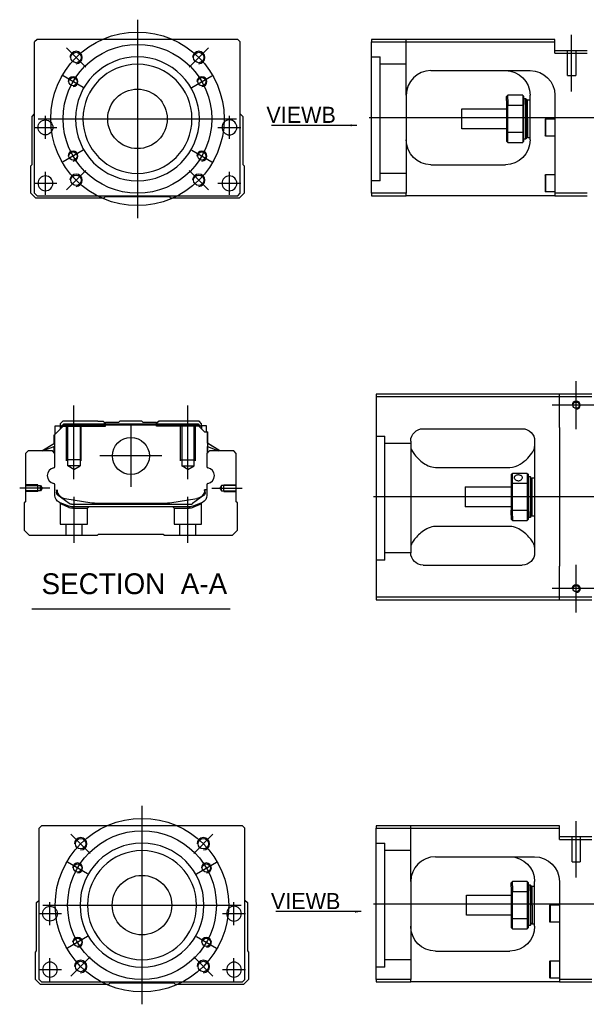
# Model space of a CAD drawing. Header units: millimetres. Extents: x 2891 to 6329, y -1599 to 860.
# Tile 207 of 256: x 3410 to 3639, y -244 to 153. Entities that reach past the tile are written whole.
import ezdxf
from ezdxf.lldxf.tags import DXFTag

# ---------------------------------------------------------------- set-up
doc = ezdxf.new("R2010")
doc.units = ezdxf.units.MM
doc.layers.get('0').update_dxf_attribs({"linetype": 'CONTINUOUS'})
doc.styles.add('CHN', font='txt')
doc.styles.add('DIM-7', font='SIMPLEX.shx', dxfattribs={"width": 0.7, "bigfont": 'chineset.shx'})
tags = doc.linetypes.add('DASHED', pattern=[25.72, 12.86, -12.86]).pattern_tags.tags
tags[6:7] = [DXFTag(74, 4), DXFTag(75, 0), DXFTag(340, '0'), DXFTag(46, 0.0), DXFTag(50, 0.0), DXFTag(44, 0.0), DXFTag(45, 0.0)]
tags[4:5] = [DXFTag(74, 4), DXFTag(75, 0), DXFTag(340, '0'), DXFTag(46, 0.0), DXFTag(50, 0.0), DXFTag(44, 0.0), DXFTag(45, 0.0)]
doc.dimstyles.new('CNS', dxfattribs={"dimtxt": 3.5, "dimasz": 2.5, "dimexe": 1, "dimexo": 1, "dimgap": 1, "dimtad": 1, "dimdsep": 46, "dimtxsty": 'DIM-7', "dimcen": 0.09, "dimclrd": 4, "dimclre": 4, "dimclrt": 1, "dimadec": 0, "dimazin": 0, "dimtfac": 1, "dimtmove": 0, "dimatfit": 3, "dimfxl": 0, "dimtvp": 0.971429, "dimtolj": 1, "dimarcsym": 0})

msp = doc.modelspace()

# ---------------------------------------------------------------- linework, layer by layer
at = {"ltscale": 0.3}
for p, q in [((3457.88, 153.02), (3457.88, 73.02)), ((3417.88, 113.02), (3497.88, 113.02)), ((3459.71, -164.11), (3459.71, -244.11)), ((3419.71, -204.11), (3499.71, -204.11))]:
    msp.add_line(p, q, dxfattribs=at)
at = {"linetype": 'Continuous'}
for p, q in [((3417.38, 145.02), (3416.38, 144.02)), ((3416.38, 83.02), (3416.38, 144.02)), ((3485.88, 145.02), (3417.38, 145.02)), ((3498.38, 145.02), (3485.88, 145.02)), ((3499.38, 144.02), (3498.38, 145.02)), ((3499.38, 83.02), (3499.38, 144.02)), ((3552.29, 145.02), (3552.29, 144.02)), ((3626.29, 145.02), (3552.29, 145.02)), ((3552.29, 144.02), (3626.29, 144.02)), ((3552.29, 83.02), (3552.29, 144.02)), ((3626.29, 144.02), (3626.29, 145.02)), ((3626.29, 139.52), (3626.29, 144.02)), ((3639.29, 140.52), (3626.29, 140.52)), ((3626.29, 139.52), (3639.29, 139.52)), ((3576.29, 132.52), (3616.29, 132.52)), ((3566.29, 122.52), (3566.29, 83.02)), ((3606.79, 120.44), (3606.79, 122.02)), ((3606.79, 120.44), (3606.79, 118.42)), ((3613.29, 122.52), (3607.29, 122.52)), ((3607.29, 120.79), (3607.29, 122.52)), ((3607.29, 120.79), (3607.29, 118.56)), ((3613.29, 122.52), (3613.29, 120.79)), ((3613.29, 120.79), (3613.29, 118.56)), ((3613.79, 118.42), (3613.79, 122.02)), ((3613.79, 121.27), (3614.49, 121.27)), ((3614.49, 121.27), (3614.79, 120.97)), ((3614.49, 118.85), (3614.49, 121.27)), ((3614.79, 120.97), (3614.79, 118.64)), ((3614.79, 120.17), (3615.29, 120.67)), ((3615.29, 120.67), (3616.29, 120.67)), ((3615.29, 113.02), (3615.29, 120.67)), ((3616.29, 104.52), (3616.29, 122.52)), ((3626.29, 122.52), (3626.29, 83.02)), ((3588.79, 117.02), (3606.79, 117.02)), ((3588.79, 113.02), (3588.79, 117.02)), ((3606.79, 118.42), (3606.79, 107.61)), ((3607.29, 107.47), (3607.29, 118.56)), ((3607.29, 118.56), (3613.29, 118.56)), ((3613.29, 118.56), (3613.29, 107.47)), ((3613.79, 107.61), (3613.79, 118.42)), ((3614.49, 118.85), (3614.49, 104.77)), ((3614.79, 105.07), (3614.79, 118.64)), ((3415.38, 114.02), (3416.38, 115.02)), ((3415.38, 94.56), (3415.38, 114.02)), ((3499.38, 115.02), (3500.38, 114.02)), ((3500.38, 114.02), (3500.38, 94.56)), ((3588.79, 109.02), (3588.79, 113.02)), ((3615.29, 113.02), (3615.29, 105.37)), ((3622.29, 112.83), (3622.54, 113.08)), ((3622.29, 112.83), (3622.29, 109.58)), ((3622.54, 113.08), (3626.29, 113.08)), ((3622.54, 113.08), (3622.54, 109.58)), ((3606.79, 109.02), (3588.79, 109.02)), ((3606.79, 107.61), (3606.79, 104.02)), ((3607.29, 103.52), (3607.29, 107.47)), ((3613.29, 107.47), (3607.29, 107.47)), ((3613.29, 107.47), (3613.29, 103.52)), ((3613.79, 104.02), (3613.79, 107.61)), ((3622.29, 109.58), (3622.29, 106.33)), ((3622.54, 109.58), (3622.54, 106.08)), ((3607.29, 103.52), (3613.29, 103.52)), ((3614.49, 104.77), (3613.79, 104.77)), ((3614.79, 105.07), (3614.49, 104.77)), ((3615.29, 105.37), (3614.79, 105.87)), ((3616.29, 105.37), (3615.29, 105.37)), ((3622.54, 106.08), (3622.29, 106.33)), ((3626.29, 106.08), (3622.54, 106.08)), ((3414.88, 94.07), (3415.38, 94.56)), ((3414.88, 83.02), (3414.88, 94.07)), ((3500.38, 94.56), (3500.87, 94.07)), ((3500.88, 94.07), (3500.88, 83.02)), ((3576.29, 94.52), (3606.29, 94.52)), ((3622.29, 90.27), (3622.54, 90.52)), ((3622.29, 90.27), (3622.29, 87.02)), ((3622.54, 90.52), (3626.29, 90.52)), ((3622.54, 90.52), (3622.54, 87.02)), ((3622.29, 87.02), (3622.29, 83.77)), ((3622.54, 83.52), (3622.29, 83.77)), ((3622.54, 87.02), (3622.54, 83.52)), ((3626.29, 83.52), (3622.54, 83.52)), ((3416.88, 81.02), (3414.88, 83.02)), ((3416.38, 83.02), (3417.38, 82.02)), ((3444.38, 81.02), (3416.88, 81.02)), ((3417.38, 82.02), (3498.38, 82.02)), ((3444.88, 81.52), (3444.38, 81.02)), ((3470.88, 81.52), (3444.88, 81.52)), ((3471.38, 81.02), (3470.88, 81.52)), ((3498.88, 81.02), (3471.38, 81.02)), ((3498.38, 82.02), (3499.38, 83.02)), ((3500.88, 83.02), (3498.88, 81.02)), ((3552.29, 83.02), (3552.29, 82.02)), ((3566.29, 83.02), (3552.29, 83.02)), ((3552.29, 82.02), (3566.29, 82.02)), ((3566.29, 82.02), (3566.29, 83.02)), ((3626.29, 82.02), (3566.29, 82.02)), ((3626.29, 83.02), (3626.29, 82.02)), ((3639.29, 83.02), (3626.29, 83.02)), ((3626.29, 82.02), (3639.29, 82.02)), ((3628.12, 2.04), (3554.12, 2.04)), ((3554.12, 2.04), (3554.12, -79.96)), ((3554.12, 1.04), (3628.12, 1.04)), ((3628.12, 1.04), (3628.12, 2.04)), ((3641.12, 2.04), (3628.12, 2.04)), ((3628.12, 1.04), (3641.12, 1.04)), ((3628.12, -11.46), (3628.12, 1.04)), ((3424.35, -14.39), (3428.25, -10.49)), ((3424.75, -10.79), (3426.75, -10.79)), ((3424.75, -13.99), (3424.75, -10.79)), ((3427.75, -8.94), (3426.75, -9.94)), ((3426.75, -9.94), (3426.75, -10.79)), ((3426.75, -10.79), (3426.75, -11.99)), ((3427.25, -10.94), (3426.75, -10.94)), ((3427.25, -10.86), (3428.12, -9.99)), ((3427.25, -11.49), (3427.25, -10.86)), ((3427.49, -10.95), (3427.25, -10.86)), ((3427.49, -10.95), (3428.21, -10.22)), ((3427.49, -11.26), (3427.49, -10.95)), ((3441.93, -8.94), (3427.75, -8.94)), ((3428.12, -9.99), (3482.35, -9.99)), ((3428.21, -10.22), (3428.12, -9.99)), ((3428.21, -10.22), (3482.26, -10.22)), ((3482.22, -10.49), (3428.25, -10.49)), ((3441.93, -8.94), (3444.03, -8.94)), ((3444.03, -8.94), (3444.58, -9.49)), ((3444.58, -9.49), (3444.93, -9.49)), ((3450.23, -9.49), (3444.93, -9.49)), ((3444.93, -9.99), (3444.93, -9.49)), ((3450.23, -9.49), (3450.78, -8.94)), ((3459.68, -8.94), (3450.78, -8.94)), ((3460.23, -9.49), (3459.68, -8.94)), ((3465.53, -9.49), (3460.23, -9.49)), ((3465.53, -9.49), (3465.89, -9.49)), ((3465.53, -9.99), (3465.53, -9.49)), ((3465.88, -9.49), (3466.43, -8.94)), ((3465.89, -9.49), (3466.44, -8.94)), ((3466.43, -8.94), (3466.44, -8.94)), ((3468.53, -8.94), (3466.44, -8.94)), ((3482.72, -8.94), (3468.53, -8.94)), ((3484.92, -13.19), (3482.22, -10.49)), ((3482.26, -10.22), (3482.35, -9.99)), ((3482.98, -10.95), (3482.26, -10.22)), ((3483.22, -10.86), (3482.35, -9.99)), ((3483.72, -9.94), (3482.72, -8.94)), ((3482.98, -10.95), (3483.22, -10.86)), ((3482.98, -11.26), (3482.98, -10.95)), ((3483.22, -11.49), (3483.22, -10.86)), ((3483.72, -10.94), (3483.22, -10.94)), ((3483.72, -10.79), (3483.72, -9.94)), ((3485.72, -10.79), (3483.72, -10.79)), ((3483.72, -10.79), (3483.72, -11.99)), ((3485.72, -13.19), (3485.72, -10.79)), ((3485.72, -10.79), (3485.72, -10.79)), ((3628.12, -11.46), (3628.12, -67.46)), ((3424.25, -17.9), (3424.25, -14.49)), ((3424.35, -17.84), (3424.35, -14.39)), ((3424.4, -14.34), (3424.4, -20.44)), ((3484.92, -13.19), (3486.07, -13.19)), ((3486.07, -13.19), (3486.07, -20.44)), ((3486.07, -13.19), (3486.12, -13.19)), ((3486.12, -17.84), (3486.12, -13.19)), ((3486.12, -13.19), (3486.22, -13.19)), ((3486.22, -17.9), (3486.22, -13.19)), ((3573.12, -11.96), (3613.12, -11.96)), ((3419.35, -20.94), (3424.4, -17.81)), ((3424.4, -19.15), (3419.9, -20.94)), ((3424.25, -21.64), (3424.25, -19.21)), ((3424.35, -21.74), (3424.35, -19.17)), ((3491.12, -20.94), (3486.07, -17.81)), ((3486.07, -19.15), (3490.57, -20.94)), ((3486.12, -21.74), (3486.12, -19.17)), ((3491.12, -20.94), (3486.22, -17.9)), ((3486.22, -21.64), (3486.22, -19.21)), ((3568.12, -16.96), (3568.12, -61.96)), ((3618.12, -16.96), (3618.12, -61.96)), ((3413.73, -20.94), (3412.73, -21.94)), ((3412.73, -21.94), (3412.73, -41.39)), ((3423.55, -20.94), (3413.73, -20.94)), ((3424.55, -21.94), (3423.55, -20.94)), ((3424.55, -27.26), (3424.55, -21.94)), ((3486.92, -20.94), (3485.92, -21.94)), ((3485.92, -21.94), (3485.92, -27.26)), ((3496.73, -20.94), (3486.92, -20.94)), ((3497.73, -21.94), (3496.73, -20.94)), ((3497.73, -41.39), (3497.73, -21.94)), ((3578.12, -27.55), (3608.12, -27.55)), ((3608.62, -30.46), (3608.62, -34.05)), ((3615.12, -29.96), (3609.12, -29.96)), ((3609.12, -33.91), (3609.12, -29.96)), ((3615.12, -29.96), (3615.12, -33.91)), ((3615.62, -34.05), (3615.62, -30.46)), ((3615.62, -31.21), (3616.32, -31.21)), ((3616.32, -31.21), (3616.62, -31.51)), ((3616.32, -31.21), (3616.32, -45.29)), ((3616.62, -45.08), (3616.62, -31.51)), ((3424.55, -38.88), (3424.55, -34.49)), ((3485.92, -34.49), (3485.92, -38.88)), ((3590.12, -35.46), (3608.62, -35.46)), ((3590.12, -35.46), (3590.12, -43.46)), ((3608.62, -34.05), (3608.62, -44.87)), ((3609.12, -45), (3609.12, -33.91)), ((3609.12, -33.91), (3615.12, -33.91)), ((3615.12, -33.91), (3615.12, -45)), ((3615.62, -44.87), (3615.62, -34.05)), ((3616.62, -32.31), (3617.12, -31.81)), ((3617.12, -31.81), (3618.12, -31.81)), ((3617.12, -47.11), (3617.12, -31.81)), ((3425.25, -36.6), (3425.25, -37.68)), ((3425.55, -36.6), (3425.55, -37.64)), ((3425.94, -38.94), (3425.87, -38.89)), ((3430.36, -42.16), (3425.94, -38.94)), ((3484.53, -38.94), (3480.11, -42.16)), ((3484.6, -38.89), (3484.53, -38.94)), ((3485.92, -36.6), (3484.92, -36.6)), ((3484.92, -36.6), (3484.92, -37.64)), ((3485.22, -37.68), (3485.22, -36.6)), ((3412.23, -41.89), (3412.23, -52.94)), ((3412.73, -41.39), (3412.24, -41.89)), ((3428.62, -40.07), (3439.53, -41.81)), ((3431.24, -42.44), (3479.23, -42.44)), ((3478.72, -43.44), (3431.75, -43.44)), ((3441.19, -41.94), (3469.28, -41.94)), ((3470.94, -41.81), (3481.85, -40.07)), ((3484.06, -41.65), (3480.63, -43.06)), ((3498.23, -41.89), (3497.73, -41.39)), ((3498.23, -52.94), (3498.23, -41.89)), ((3608.62, -43.46), (3590.12, -43.46)), ((3608.62, -46.88), (3608.62, -44.87)), ((3608.62, -46.88), (3608.62, -48.46)), ((3615.12, -45), (3609.12, -45)), ((3609.12, -47.24), (3609.12, -45)), ((3609.12, -47.24), (3609.12, -48.96)), ((3615.12, -45), (3615.12, -47.24)), ((3615.12, -47.24), (3615.12, -48.96)), ((3615.62, -48.46), (3615.62, -44.87)), ((3616.32, -47.71), (3616.32, -45.29)), ((3616.62, -47.41), (3616.32, -47.71)), ((3616.62, -45.08), (3616.62, -47.41)), ((3616.62, -46.61), (3617.12, -47.11)), ((3617.12, -47.11), (3618.12, -47.11)), ((3608.12, -51.37), (3578.12, -51.37)), ((3609.12, -48.96), (3615.12, -48.96)), ((3616.32, -47.71), (3615.62, -47.71)), ((3412.23, -52.94), (3414.23, -54.94)), ((3414.23, -54.94), (3441.73, -54.94)), ((3441.73, -54.94), (3442.23, -54.44)), ((3442.23, -54.44), (3468.23, -54.44)), ((3468.23, -54.44), (3468.73, -54.94)), ((3468.73, -54.94), (3496.23, -54.94)), ((3496.23, -54.94), (3498.23, -52.94)), ((3573.12, -66.96), (3613.12, -66.96)), ((3628.12, -79.96), (3628.12, -67.46)), ((3554.12, -79.96), (3554.12, -80.96)), ((3628.12, -79.96), (3554.12, -79.96)), ((3554.12, -80.96), (3628.12, -80.96)), ((3628.12, -80.96), (3628.12, -79.96)), ((3641.12, -79.96), (3628.12, -79.96)), ((3628.12, -80.96), (3641.12, -80.96)), ((3419.21, -172.11), (3418.21, -173.11)), ((3418.21, -234.11), (3418.21, -173.11)), ((3487.71, -172.11), (3419.21, -172.11)), ((3500.21, -172.11), (3487.71, -172.11)), ((3501.21, -173.11), (3500.21, -172.11)), ((3501.21, -234.11), (3501.21, -173.11)), ((3554.12, -172.11), (3554.12, -173.11)), ((3628.12, -172.11), (3554.12, -172.11)), ((3554.12, -173.11), (3628.12, -173.11)), ((3554.12, -234.11), (3554.12, -173.11)), ((3628.12, -173.11), (3628.12, -172.11)), ((3628.12, -177.61), (3628.12, -173.11)), ((3641.12, -176.61), (3628.12, -176.61)), ((3628.12, -177.61), (3641.12, -177.61)), ((3578.12, -184.61), (3618.12, -184.61)), ((3568.12, -194.61), (3568.12, -234.11)), ((3608.62, -196.69), (3608.62, -195.11)), ((3608.62, -196.69), (3608.62, -198.7)), ((3615.12, -194.61), (3609.12, -194.61)), ((3609.12, -196.33), (3609.12, -194.61)), ((3609.12, -196.33), (3609.12, -198.56)), ((3615.12, -194.61), (3615.12, -196.33)), ((3615.12, -196.33), (3615.12, -198.56)), ((3615.62, -198.7), (3615.62, -195.11)), ((3615.62, -195.86), (3616.32, -195.86)), ((3616.32, -195.86), (3616.62, -196.16)), ((3616.32, -198.28), (3616.32, -195.86)), ((3616.32, -198.28), (3616.32, -212.36)), ((3616.62, -196.16), (3616.62, -198.49)), ((3616.62, -196.96), (3617.12, -196.46)), ((3616.62, -212.06), (3616.62, -198.49)), ((3617.12, -196.46), (3618.12, -196.46)), ((3617.12, -204.11), (3617.12, -196.46)), ((3618.12, -212.61), (3618.12, -194.61)), ((3628.12, -194.61), (3628.12, -234.11)), ((3417.21, -203.11), (3418.21, -202.11)), ((3501.21, -202.11), (3502.21, -203.11)), ((3590.62, -200.11), (3608.62, -200.11)), ((3590.62, -204.11), (3590.62, -200.11)), ((3608.62, -198.7), (3608.62, -209.52)), ((3609.12, -209.66), (3609.12, -198.56)), ((3609.12, -198.56), (3615.12, -198.56)), ((3615.12, -198.56), (3615.12, -209.66)), ((3615.62, -209.52), (3615.62, -198.7)), ((3417.21, -222.56), (3417.21, -203.11)), ((3502.21, -203.11), (3502.21, -222.56)), ((3590.62, -208.11), (3590.62, -204.11)), ((3617.12, -204.11), (3617.12, -211.76)), ((3624.12, -204.29), (3624.37, -204.04)), ((3624.12, -204.29), (3624.12, -207.54)), ((3624.37, -204.04), (3628.12, -204.04)), ((3624.37, -204.04), (3624.37, -207.54)), ((3608.62, -208.11), (3590.62, -208.11)), ((3608.62, -209.52), (3608.62, -213.11)), ((3609.12, -213.61), (3609.12, -209.66)), ((3615.12, -209.66), (3609.12, -209.66)), ((3615.12, -209.66), (3615.12, -213.61)), ((3615.62, -213.11), (3615.62, -209.52)), ((3624.12, -207.54), (3624.12, -210.79)), ((3624.37, -207.54), (3624.37, -211.04)), ((3609.12, -213.61), (3615.12, -213.61)), ((3616.32, -212.36), (3615.62, -212.36)), ((3616.62, -212.06), (3616.32, -212.36)), ((3617.12, -211.76), (3616.62, -211.26)), ((3618.12, -211.76), (3617.12, -211.76)), ((3624.37, -211.04), (3624.12, -210.79)), ((3628.12, -211.04), (3624.37, -211.04)), ((3416.71, -223.06), (3417.21, -222.56)), ((3416.71, -234.11), (3416.71, -223.06)), ((3502.21, -222.56), (3502.71, -223.06)), ((3502.71, -223.06), (3502.71, -234.11)), ((3578.12, -222.61), (3608.12, -222.61)), ((3624.12, -226.86), (3624.37, -226.61)), ((3624.12, -226.86), (3624.12, -230.11)), ((3624.12, -230.11), (3624.12, -233.36)), ((3624.37, -226.61), (3628.12, -226.61)), ((3624.37, -226.61), (3624.37, -230.11)), ((3624.37, -230.11), (3624.37, -233.61)), ((3418.71, -236.11), (3416.71, -234.11)), ((3418.21, -234.11), (3419.21, -235.11)), ((3500.21, -235.11), (3501.21, -234.11)), ((3502.71, -234.11), (3500.71, -236.11)), ((3554.12, -234.11), (3554.12, -235.11)), ((3568.12, -234.11), (3554.12, -234.11)), ((3568.12, -235.11), (3568.12, -234.11)), ((3624.37, -233.61), (3624.12, -233.36)), ((3628.12, -233.61), (3624.37, -233.61)), ((3628.12, -234.11), (3628.12, -235.11)), ((3641.12, -234.11), (3628.12, -234.11)), ((3446.21, -236.11), (3418.71, -236.11)), ((3419.21, -235.11), (3500.21, -235.11)), ((3446.71, -235.61), (3446.21, -236.11)), ((3472.71, -235.61), (3446.71, -235.61)), ((3473.21, -236.11), (3472.71, -235.61)), ((3500.71, -236.11), (3473.21, -236.11)), ((3554.12, -235.11), (3568.12, -235.11)), ((3628.12, -235.11), (3568.12, -235.11)), ((3628.12, -235.11), (3641.12, -235.11))]:
    msp.add_line(p, q, dxfattribs=at)
at = {"linetype": 'DASHED', "ltscale": 0.3}
for p, q in [((3566.29, 122.51), (3566.29, 145.02)), ((3552.29, 138.02), (3555.79, 138.02)), ((3555.79, 88.02), (3555.79, 138.02)), ((3566.29, 135.02), (3555.79, 135.02)), ((3566.29, 91.02), (3555.79, 91.02)), ((3554.12, -14.98), (3557.62, -14.98)), ((3557.62, -64.98), (3557.62, -14.98)), ((3568.12, -17.98), (3557.62, -17.98)), ((3568.12, -61.98), (3557.62, -61.98)), ((3568.12, -194.61), (3568.12, -172.11)), ((3554.12, -179.11), (3557.62, -179.11)), ((3557.62, -229.11), (3557.62, -179.11)), ((3568.12, -182.11), (3557.62, -182.11)), ((3568.12, -226.11), (3557.62, -226.11))]:
    msp.add_line(p, q, dxfattribs=at)
at = {"ltscale": 0.2}
for p, q in [((3633.04, 124.1), (3633.04, 146.93)), ((3437.02, 133.88), (3429.24, 141.65)), ((3478.73, 133.88), (3486.51, 141.65)), ((3437.02, 92.16), (3429.24, 84.38)), ((3478.73, 92.16), (3486.51, 84.38)), ((3634.87, -12.11), (3634.87, 7.19)), ((3432.23, -32.36), (3432.23, -2.53)), ((3478.23, -32.36), (3478.23, -2.53)), ((3644.52, -2.46), (3625.22, -2.46)), ((3455.23, -10.47), (3455.23, -35.42)), ((3467.71, -22.94), (3442.76, -22.94)), ((3422.52, -35.94), (3410.37, -35.94)), ((3432.29, -57.94), (3432.29, -39.44)), ((3478.18, -57.94), (3478.18, -39.44)), ((3487.95, -35.94), (3500.1, -35.94)), ((3634.87, -86.11), (3634.87, -66.81)), ((3644.52, -76.46), (3625.22, -76.46)), ((3634.87, -193.02), (3634.87, -170.2)), ((3438.85, -183.25), (3431.07, -175.47)), ((3480.57, -183.25), (3488.35, -175.47)), ((3438.85, -224.97), (3431.07, -232.75)), ((3480.57, -224.97), (3488.35, -232.75))]:
    msp.add_line(p, q, dxfattribs=at)
at = {"linetype": 'DASHED'}
for p, q in [((3631.39, 130.52), (3631.39, 140.52)), ((3634.69, 140.52), (3634.69, 130.52)), ((3631.39, 130.52), (3634.69, 130.52)), ((3555.79, 88.02), (3552.29, 88.02)), ((3427.25, -10.94), (3444.93, -10.94)), ((3444.58, -10.94), (3444.58, -9.49)), ((3444.93, -10.94), (3444.93, -9.99)), ((3465.53, -10.94), (3465.53, -9.99)), ((3483.22, -10.94), (3465.53, -10.94)), ((3465.88, -10.94), (3465.88, -9.49)), ((3483.72, -10.94), (3483.72, -10.79)), ((3485.72, -12.94), (3485.72, -12.94)), ((3486.28, -17.94), (3486.28, -17.94)), ((3426.73, -42.12), (3426.73, -50.44)), ((3437.73, -43.94), (3438.23, -43.44)), ((3472.18, -43.44), (3472.68, -43.94)), ((3483.68, -50.44), (3483.68, -42.14)), ((3431.79, -43.94), (3437.73, -43.94)), ((3437.73, -50.44), (3437.73, -43.94)), ((3472.68, -43.94), (3472.68, -50.44)), ((3472.68, -43.94), (3478.68, -43.94)), ((3426.73, -50.44), (3432.23, -50.44)), ((3428.93, -50.44), (3428.93, -54.94)), ((3432.23, -50.44), (3437.73, -50.44)), ((3435.53, -54.94), (3435.53, -50.44)), ((3472.68, -50.44), (3483.68, -50.44)), ((3474.88, -50.44), (3474.88, -54.94)), ((3481.48, -54.94), (3481.48, -50.44)), ((3557.62, -64.98), (3554.12, -64.98)), ((3633.22, -186.61), (3633.22, -176.61)), ((3636.52, -176.61), (3636.52, -186.61)), ((3633.22, -186.61), (3636.52, -186.61)), ((3557.62, -229.11), (3554.12, -229.11))]:
    msp.add_line(p, q, dxfattribs=at)
at = {"ltscale": 0.1}
for p, q in [((3435.92, 125.69), (3427.87, 130.34)), ((3479.83, 125.69), (3487.88, 130.34)), ((3420.76, 104.93), (3420.76, 114.23)), ((3494.99, 104.93), (3494.99, 114.23)), ((3416.11, 109.58), (3425.41, 109.58)), ((3490.34, 109.58), (3499.64, 109.58)), ((3435.92, 100.34), (3427.87, 95.69)), ((3479.83, 100.34), (3487.88, 95.69)), ((3420.76, 82.37), (3420.76, 91.67)), ((3494.99, 82.37), (3494.99, 91.67)), ((3416.11, 87.02), (3425.41, 87.02)), ((3490.34, 87.02), (3499.64, 87.02)), ((3437.76, -191.44), (3429.7, -186.79)), ((3481.66, -191.44), (3489.72, -186.79)), ((3422.59, -212.19), (3422.59, -202.89)), ((3496.82, -212.19), (3496.82, -202.89)), ((3417.94, -207.54), (3427.24, -207.54)), ((3492.17, -207.54), (3501.47, -207.54)), ((3437.76, -216.79), (3429.7, -221.44)), ((3481.66, -216.79), (3489.72, -221.44)), ((3422.59, -234.76), (3422.59, -225.46)), ((3496.82, -234.76), (3496.82, -225.46)), ((3417.94, -230.11), (3427.24, -230.11)), ((3492.17, -230.11), (3501.47, -230.11))]:
    msp.add_line(p, q, dxfattribs=at)
for p, q in [((3551.29, 113.52), (3993.29, 113.52)), ((4095.12, -39.5), (3553.12, -39.46)), ((3415.22, -84.57), (3495.27, -84.57)), ((3553.12, -203.61), (4095.12, -203.61))]:
    msp.add_line(p, q)
at = {"linetype": 'DASHED', "ltscale": 0.1}
for p, q in [((3429.23, -24.94), (3429.23, -10.94)), ((3429.73, -26.94), (3429.73, -10.94)), ((3434.73, -10.94), (3434.73, -26.94)), ((3435.23, -24.94), (3435.23, -10.94)), ((3475.23, -24.94), (3475.23, -10.94)), ((3475.73, -10.94), (3475.73, -26.94)), ((3480.73, -26.94), (3480.73, -10.94)), ((3481.23, -24.94), (3481.23, -10.94)), ((3435.23, -24.49), (3429.23, -24.49)), ((3434.73, -26.94), (3429.73, -26.94)), ((3432.23, -28.39), (3429.73, -26.94)), ((3432.23, -28.39), (3434.73, -26.94)), ((3475.23, -24.49), (3481.23, -24.49)), ((3475.73, -26.94), (3480.73, -26.94)), ((3478.23, -28.39), (3475.73, -26.94)), ((3478.23, -28.39), (3480.73, -26.94)), ((3417.73, -34.64), (3412.73, -34.64)), ((3412.73, -34.87), (3418.73, -34.87)), ((3417.73, -37.24), (3417.73, -34.64)), ((3418.73, -34.87), (3419.38, -35.94)), ((3418.73, -37.02), (3418.73, -34.87)), ((3491.74, -34.87), (3491.09, -35.94)), ((3497.73, -34.87), (3491.74, -34.87)), ((3491.74, -37.02), (3491.74, -34.87)), ((3492.73, -37.24), (3492.73, -34.64)), ((3492.73, -34.64), (3497.73, -34.64)), ((3418.73, -37.02), (3412.73, -37.02)), ((3417.73, -37.24), (3412.73, -37.24)), ((3419.38, -35.94), (3418.73, -37.02)), ((3491.09, -35.94), (3491.74, -37.02)), ((3491.74, -37.02), (3497.73, -37.02)), ((3492.73, -37.24), (3497.73, -37.24))]:
    msp.add_line(p, q, dxfattribs=at)
at = {"ltscale": 0.3}
for centre, radius in [((3457.88, 113.02), 35), ((3457.88, 113.02), 30), ((3459.71, -204.11), 35), ((3459.71, -204.11), 30)]:
    msp.add_circle(centre, radius, dxfattribs=at)
at = {"linetype": 'Continuous'}
for centre, radius in [((3433.13, 137.76), 2.1), ((3482.62, 137.76), 2.1), ((3431.89, 128.02), 1.65), ((3483.86, 128.02), 1.65), ((3457.88, 113.02), 12), ((3420.76, 109.58), 3), ((3431.89, 98.02), 1.65), ((3483.86, 98.02), 1.65), ((3433.13, 88.27), 2.1), ((3482.62, 88.27), 2.1), ((3455.23, -22.94), 7.47), ((3434.96, -179.36), 2.1), ((3484.46, -179.36), 2.1), ((3433.73, -189.11), 1.65), ((3485.69, -189.11), 1.65), ((3459.71, -204.11), 12), ((3422.59, -207.54), 3), ((3433.73, -219.11), 1.65), ((3485.69, -219.11), 1.65), ((3434.96, -228.86), 2.1), ((3484.46, -228.86), 2.1)]:
    msp.add_circle(centre, radius, dxfattribs=at)
at = {"linetype": 'Continuous', "extrusion": (0, 0, -1)}
for centre, radius in [((-3457.88, 113.02), 25), ((-3457.88, 113.02), 22), ((-3494.99, 109.58), 3), ((-3420.76, 87.02), 3), ((-3494.99, 87.02), 3), ((-3459.71, -204.11), 25), ((-3459.71, -204.11), 22), ((-3496.82, -207.54), 3), ((-3422.59, -230.11), 3), ((-3496.82, -230.11), 3)]:
    msp.add_circle(centre, radius, dxfattribs=at)
for centre in [(3634.87, -2.46), (3634.87, -76.46)]:
    msp.add_circle(centre, 1.25)
for centre, radius, start, end in [((3433.13, 137.76), 2.5, 270, 180), ((3482.62, 137.76), 2.5, 270, 180), ((3431.89, 128.02), 2, 270, 180), ((3483.86, 128.02), 2, 270, 180), ((3431.89, 98.02), 2, 270, 180), ((3483.86, 98.02), 2, 270, 180), ((3433.13, 88.27), 2.5, 270, 180), ((3482.62, 88.27), 2.5, 270, 180), ((3424.68, -30.87), 3.17, 98.9371, 261.0629), ((3485.79, -30.87), 3.17, 278.9371, 81.0629), ((3434.96, -179.36), 2.5, 270, 180), ((3484.46, -179.36), 2.5, 270, 180), ((3433.73, -189.11), 2, 270, 180), ((3485.69, -189.11), 2, 270, 180), ((3433.73, -219.11), 2, 270, 180), ((3485.69, -219.11), 2, 270, 180), ((3434.96, -228.86), 2.5, 270, 180), ((3484.46, -228.86), 2.5, 270, 180)]:
    msp.add_arc(centre, radius, start, end)
at = {"linetype": 'Continuous'}
for centre, radius, start, end in [((3576.29, 122.52), 10, 90, 180), ((3634.87, -2.46), 1.65, 270, 180), ((3424.05, -27.26), 0.5, 285.1919, 0), ((3486.42, -27.26), 0.5, 180, 254.8081), ((3424.05, -34.49), 0.5, 0, 74.8081), ((3486.42, -34.49), 0.5, 105.1919, 180), ((3429.25, -36.12), 4, 202.3316, 260.9414), ((3481.22, -36.12), 4, 337.6678, 353.1681), ((3481.22, -36.12), 3.77, 349.0413, 352.7469), ((3441.19, -31.44), 10.5, 260.9414, 270), ((3469.28, -31.44), 10.5, 270, 279.0586), ((3479.23, -40.94), 1.5, 270, 306.0274), ((3578.12, -194.61), 10, 90, 180)]:
    msp.add_arc(centre, radius, start, end, dxfattribs=at)
at = {"linetype": 'Continuous', "extrusion": (0, 0, -1)}
for centre, radius, start, end in [((-3606.29, 122.52), 10, 90, 180), ((-3616.29, 122.52), 10, 90, 180), ((-3576.29, 104.52), 10, 270, 0), ((-3606.29, 104.52), 10, 180, 270), ((-3427.55, -38.88), 3, 292.4327, 0), ((-3426.75, -37.68), 1.5, 306.0274, 0), ((-3429.25, -36.12), 4, 337.6678, 353.1681), ((-3429.25, -36.12), 3.77, 349.0413, 352.7469), ((-3481.22, -36.12), 4, 202.3316, 260.9414), ((-3482.92, -38.88), 3, 180, 247.5673), ((-3483.72, -37.68), 1.5, 180, 233.9726), ((-3431.75, -38.44), 5, 270, 292.4327), ((-3431.24, -40.94), 1.5, 270, 306.0274), ((-3478.72, -38.44), 5, 247.5673, 270), ((-3608.12, -194.61), 10, 90, 180), ((-3618.12, -194.61), 10, 90, 180), ((-3578.12, -212.61), 10, 270, 0), ((-3608.12, -212.61), 10, 180, 270)]:
    msp.add_arc(centre, radius, start, end, dxfattribs=at)
at = {"linetype": 'Continuous', "extrusion": (-6.12303e-17, 0, -1)}
for centre, radius, start, end in [((-3573.12, -16.96), 5, 0, 90), ((-3613.12, -16.96), 5, 90, 180), ((-3573.12, -61.96), 5, 270, 0), ((-3613.12, -61.96), 5, 180, 270), ((-3634.87, -76.46), 1.65, 0, 270)]:
    msp.add_arc(centre, radius, start, end, dxfattribs=at)
at = {"linetype": 'Continuous'}
for points, degree in [([(3571.29, 131.18), (3571.26, 131.16), (3571.23, 131.14), (3571.2, 131.12)], 3), ([(3607.29, 122.52), (3607.12, 122.35), (3606.96, 122.18), (3606.79, 122.02)], 3), ([(3613.29, 122.52), (3613.46, 122.35), (3613.62, 122.18), (3613.79, 122.02)], 3), ([(3607.29, 118.56), (3607.12, 118.52), (3606.96, 118.47), (3606.79, 118.42)], 3), ([(3613.79, 118.42), (3613.62, 118.47), (3613.46, 118.52), (3613.29, 118.56)], 3), ([(3607.29, 107.47), (3607.12, 107.52), (3606.96, 107.56), (3606.79, 107.61)], 3), ([(3613.79, 107.61), (3613.62, 107.56), (3613.46, 107.52), (3613.29, 107.47)], 3), ([(3606.79, 104.02), (3606.96, 103.85), (3607.12, 103.68), (3607.29, 103.52)], 3), ([(3613.79, 104.02), (3613.62, 103.85), (3613.46, 103.68), (3613.29, 103.52)], 3), ([(3568.12, -19.17), (3568.12, -19.92), (3568.6, -20.89), (3569.37, -21.96)], 3), ([(3424.4, -20.44), (3424.4, -21.04)], 1), ([(3424.4, -21.04), (3424.4, -21.79)], 1), ([(3486.07, -20.44), (3486.07, -21.04)], 1), ([(3486.07, -21.04), (3486.07, -21.79)], 1), ([(3608.62, -30.46), (3608.79, -30.29), (3608.96, -30.13), (3609.12, -29.96)], 3), ([(3615.12, -29.96), (3615.29, -30.13), (3615.46, -30.29), (3615.62, -30.46)], 3), ([(3609.12, -33.91), (3608.96, -33.96), (3608.79, -34), (3608.62, -34.05)], 3), ([(3615.12, -33.91), (3615.29, -33.96), (3615.46, -34), (3615.62, -34.05)], 3), ([(3609.12, -45), (3608.96, -44.96), (3608.79, -44.91), (3608.62, -44.87)], 3), ([(3615.12, -45), (3615.29, -44.96), (3615.46, -44.91), (3615.62, -44.87)], 3), ([(3609.12, -48.96), (3608.96, -48.79), (3608.79, -48.63), (3608.62, -48.46)], 3), ([(3615.62, -48.46), (3615.46, -48.63), (3615.29, -48.79), (3615.12, -48.96)], 3), ([(3569.37, -56.96), (3568.59, -58.03), (3568.12, -59), (3568.12, -59.75)], 3), ([(3618.12, -59.75), (3618.12, -59), (3617.66, -58.03), (3616.88, -56.96)], 3), ([(3573.12, -185.95), (3573.09, -185.97), (3573.06, -185.99), (3573.03, -186.01)], 3), ([(3609.12, -194.61), (3608.96, -194.78), (3608.79, -194.94), (3608.62, -195.11)], 3), ([(3615.12, -194.61), (3615.29, -194.78), (3615.46, -194.94), (3615.62, -195.11)], 3), ([(3609.12, -198.56), (3608.96, -198.61), (3608.79, -198.66), (3608.62, -198.7)], 3), ([(3615.62, -198.7), (3615.46, -198.66), (3615.29, -198.61), (3615.12, -198.56)], 3), ([(3609.12, -209.66), (3608.96, -209.61), (3608.79, -209.56), (3608.62, -209.52)], 3), ([(3615.62, -209.52), (3615.46, -209.56), (3615.29, -209.61), (3615.12, -209.66)], 3), ([(3608.62, -213.11), (3608.79, -213.28), (3608.96, -213.44), (3609.12, -213.61)], 3), ([(3615.62, -213.11), (3615.46, -213.28), (3615.29, -213.44), (3615.12, -213.61)], 3)]:
    msp.add_open_spline(points, degree=degree, dxfattribs=at)
for points, knots in [([(3566.86, 125.83), (3566.76, 125.57), (3566.63, 125.13), (3566.53, 124.69), (3566.49, 124.51)], [0, 0, 0, 0, 0.596588, 1, 1, 1, 1]), ([(3608.12, -27.55), (3609.65, -27.55), (3611.06, -26.99), (3613.46, -25.53), (3614.46, -24.67), (3617.02, -22.06), (3618.12, -20.34), (3618.12, -19.17)], [0, 0, 0, 0, 0.25, 0.25, 0.5, 0.5, 1, 1, 1, 1]), ([(3569.37, -21.96), (3570.19, -23.1), (3571.32, -24.32), (3574.21, -26.53), (3576.06, -27.55), (3578.12, -27.55)], [0, 0, 0, 0, 0.5, 0.5, 1, 1, 1, 1]), ([(3613.17, -31.68), (3613.17, -31.55), (3613.14, -31.42), (3613.02, -31.19), (3612.93, -31.08), (3612.7, -30.9), (3612.56, -30.82), (3612.25, -30.7), (3612.08, -30.65), (3611.71, -30.6), (3611.53, -30.6), (3611.16, -30.62), (3610.98, -30.65), (3610.65, -30.75), (3610.5, -30.81), (3610.23, -30.98), (3610.12, -31.08), (3609.96, -31.3), (3609.91, -31.42), (3609.88, -31.59), (3609.87, -31.64), (3609.87, -31.68)], [0, 0, 0, 0, 0.106605, 0.106605, 0.21316, 0.21316, 0.320465, 0.320465, 0.42832, 0.42832, 0.535356, 0.535356, 0.641477, 0.641477, 0.748016, 0.748016, 0.855648, 0.855648, 0.963354, 0.963354, 1, 1, 1, 1]), ([(3609.87, -31.68), (3609.87, -31.81), (3609.91, -31.95), (3610.03, -32.2), (3610.12, -32.33), (3610.35, -32.55), (3610.49, -32.65), (3610.8, -32.81), (3610.97, -32.87), (3611.33, -32.94), (3611.52, -32.94), (3611.89, -32.91), (3612.07, -32.87), (3612.4, -32.74), (3612.55, -32.66), (3612.81, -32.45), (3612.93, -32.34), (3613.09, -32.09), (3613.14, -31.95), (3613.17, -31.77), (3613.17, -31.73), (3613.17, -31.68)], [0, 0, 0, 0, 0.106605, 0.106605, 0.21316, 0.21316, 0.320465, 0.320465, 0.42832, 0.42832, 0.535356, 0.535356, 0.641477, 0.641477, 0.748016, 0.748016, 0.855648, 0.855648, 0.963354, 0.963354, 1, 1, 1, 1]), ([(3578.12, -51.37), (3576.06, -51.37), (3574.21, -52.39), (3571.34, -54.59), (3570.19, -55.82), (3569.37, -56.96)], [0, 0, 0, 0, 0.5, 0.5, 1, 1, 1, 1]), ([(3616.88, -56.96), (3616.06, -55.82), (3614.93, -54.6), (3612.04, -52.39), (3610.19, -51.37), (3608.12, -51.37)], [0, 0, 0, 0, 0.5, 0.5, 1, 1, 1, 1]), ([(3568.69, -191.3), (3568.6, -191.56), (3568.47, -191.99), (3568.36, -192.43), (3568.33, -192.61)], [0, 0, 0, 0, 0.596588, 1, 1, 1, 1])]:
    msp.add_open_spline(points, degree=3, knots=knots, dxfattribs=at)
at = {"linetype": 'DASHED'}
for points, degree in [([(3426.43, -41.66), (3426.73, -42.12)], 1), ([(3429.86, -43.53), (3429.84, -43.06)], 1), ([(3431.75, -43.44), (3431.79, -43.94)], 1), ([(3478.72, -43.44), (3478.71, -43.61), (3478.69, -43.78), (3478.68, -43.94)], 3), ([(3480.63, -43.06), (3480.6, -43.53)], 1), ([(3483.68, -42.14), (3483.99, -41.68)], 1)]:
    msp.add_open_spline(points, degree=degree, dxfattribs=at)
for points, degree, knots in [([(3426.43, -41.66), (3426.43, -41.66), (3427.35, -42.04), (3428.28, -42.42), (3429.84, -43.06)], 2, [0, 0, 0, 0.5, 0.5, 1, 1, 1]), ([(3426.73, -42.12), (3426.73, -42.12), (3426.73, -42.12), (3427.21, -42.33), (3428.52, -42.92), (3429.4, -43.32), (3429.86, -43.53)], 3, [0, 0, 0, 0, 0.000815, 0.486557, 0.726811, 1, 1, 1, 1]), ([(3429.86, -43.53), (3430.17, -43.65), (3430.77, -43.88), (3431.46, -43.92), (3431.79, -43.94)], 3, [0, 0, 0, 0, 0.515943, 1, 1, 1, 1]), ([(3478.68, -43.94), (3479.01, -43.92), (3479.7, -43.88), (3480.29, -43.65), (3480.6, -43.53)], 3, [0, 0, 0, 0, 0.484584, 1, 1, 1, 1]), ([(3480.6, -43.53), (3480.92, -43.38), (3481.53, -43.11), (3482.28, -42.77), (3483.27, -42.32), (3483.68, -42.14), (3483.68, -42.14)], 3, [0, 0, 0, 0, 0.185898, 0.357233, 0.514425, 1, 1, 1, 1])]:
    msp.add_open_spline(points, degree=degree, knots=knots, dxfattribs=at)

# ---------------------------------------------------------------- texts
at = {"style": 'CHN'}
for s, insert, char_height, attachment_point in [('VIEWB', (3537.9, 111.4), 6.5, 9), ('SECTION  A-A ', (3419.19, -74.54), 8.4, 4), ('VIEWB', (3539.74, -205.73), 6.5, 9)]:
    msp.add_mtext(s, dxfattribs=dict(at, insert=insert, char_height=char_height, attachment_point=attachment_point))

# ---------------------------------------------------------------- leaders
for points in [[(3546.34, 110.4), (3511.89, 110.4)], [(3548.18, -206.72), (3513.72, -206.73)]]:
    msp.add_leader(points, dimstyle='CNS', override={"dimtxt": 6.5, "dimtxsty": 'CHN'})

doc.saveas('drawing.dxf')
